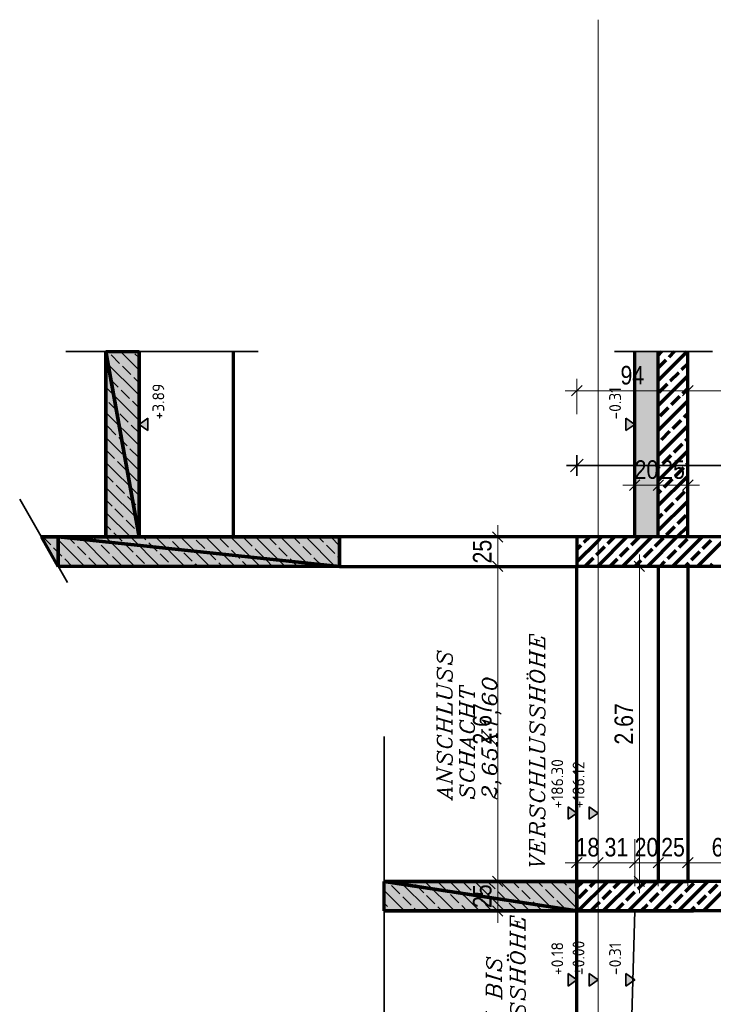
# Model space of a CAD drawing. Header units: millimetres. Extents: x -50 to 85, y 0 to 206.
# Tile 151 of 152: x 60.97 to 66.84, y 166.19 to 174.54. Entities that reach past the tile are written whole.
import ezdxf

# ---------------------------------------------------------------- set-up
doc = ezdxf.new("R2010")
doc.units = ezdxf.units.MM
doc.layers.add('Achsen', color=7, linetype='Continuous', lineweight=20)
doc.layers.add('NEUBAU _ LÜFTUNGSKANAL  zu Grundriss und Schnitt 2-2', color=7, linetype='Continuous', lineweight=20)
doc.styles.add('Arial Narrow', font='ARIALN.TTF')
doc.styles.add('isocp', font='isocp', dxfattribs={"width": 1.1})
doc.styles.add('Italic', font='Italic', dxfattribs={"width": 1.15})
doc.dimstyles.new('Arch_Strakon_dimstyle', dxfattribs={"dimtxt": 15.75, "dimasz": 1, "dimexe": 1.25, "dimexo": 0.0625, "dimgap": 1, "dimtad": 0, "dimdec": 5, "dimzin": 12, "dimdsep": 46, "dimtxsty": 'Arial Narrow', "dimblk": 'Arrowhead_Tick', "dimsah": 1, "dimcen": 0, "dimse1": 1, "dimse2": 1, "dimclrd": 6, "dimclrt": 2, "dimazin": 0, "dimtfac": 1, "dimtdec": 4, "dimtmove": 0, "dimatfit": 3, "dimldrblk": 'NONE', "dimfxl": 1, "dimtvp": 1, "dimtolj": 1, "dimtzin": 0, "dimlwd": 13, "dimarcsym": 2})

# ---------------------------------------------------------------- blocks, each defined once
blk = doc.blocks.new('Arrowhead_Tick')
at = {"color": 0, "linetype": 'Continuous', "lineweight": -2}
for p, q in [((0, 20), (0, -10)), ((-1, 0), (0, 0)), ((10, 0), (0, 0))]:
    blk.add_line(p, q, dxfattribs=at)
at = {"color": 2, "linetype": 'Continuous', "lineweight": 35}
blk.add_line((4.42, 4.42), (-4.42, -4.42), dxfattribs=at)
blk = doc.blocks.new('*D671')
at = {"layer": 'Achsen', "color": 6, "linetype": 'Continuous', "lineweight": 13}
blk.add_line((66.2182, 167.2462), (66.2182, 169.896), dxfattribs=at)
at = {"layer": 'Defpoints', "color": 0}
for p in [(65.6887, 169.906), (66.2182, 169.906), (65.6741, 167.2362)]:
    blk.add_point(p, dxfattribs=at)
at = {"layer": 'Achsen', "color": 6, "lineweight": 13, "xscale": 0.01, "yscale": 0.01, "zscale": 0.01}
for p, rotation in [((66.2182, 169.906), 90), ((66.2182, 167.2362), 270)]:
    blk.add_blockref('Arrowhead_Tick', p, dxfattribs=dict(at, rotation=rotation))
at = {"layer": 'Achsen', "color": 2, "lineweight": 70, "insert": (66.0878, 168.5711), "char_height": 0.1575, "attachment_point": 5, "rotation": 90, "style": 'Arial Narrow'}
blk.add_mtext('\\A1;2.67', dxfattribs=at)
blk = doc.blocks.new('_None')
blk = doc.blocks.new('*D672')
at = {"layer": 'Achsen', "color": 6, "linetype": 'Continuous', "lineweight": 13}
blk.add_line((66.1887, 170.5947), (66.3687, 170.5947), dxfattribs=at)
at = {"layer": 'Defpoints', "color": 0}
for p in [(66.3787, 170.5947), (66.1787, 170.156), (66.3787, 170.156)]:
    blk.add_point(p, dxfattribs=at)
at = {"layer": 'Achsen', "color": 6, "lineweight": 13, "xscale": 0.01, "yscale": 0.01, "zscale": 0.01}
blk.add_blockref('Arrowhead_Tick', (66.3787, 170.5947), dxfattribs=at)
at = {"layer": 'Achsen', "color": 6, "lineweight": 13, "xscale": 0.01, "yscale": 0.01, "zscale": 0.01, "rotation": 180}
blk.add_blockref('Arrowhead_Tick', (66.1787, 170.5947), dxfattribs=at)
at = {"layer": 'Achsen', "color": 2, "lineweight": 70, "insert": (66.2787, 170.7252), "char_height": 0.1575, "attachment_point": 5, "style": 'Arial Narrow'}
blk.add_mtext('\\A1;20', dxfattribs=at)
blk = doc.blocks.new('*D673')
at = {"layer": 'Achsen', "color": 6, "linetype": 'Continuous', "lineweight": 13}
blk.add_line((66.3887, 170.5947), (66.6187, 170.5947), dxfattribs=at)
at = {"layer": 'Defpoints', "color": 0}
for p in [(66.6287, 170.5947), (66.3787, 170.156), (66.6287, 170.156)]:
    blk.add_point(p, dxfattribs=at)
at = {"layer": 'Achsen', "color": 6, "lineweight": 13, "xscale": 0.01, "yscale": 0.01, "zscale": 0.01}
blk.add_blockref('Arrowhead_Tick', (66.6287, 170.5947), dxfattribs=at)
at = {"layer": 'Achsen', "color": 6, "lineweight": 13, "xscale": 0.01, "yscale": 0.01, "zscale": 0.01, "rotation": 180}
blk.add_blockref('Arrowhead_Tick', (66.3787, 170.5947), dxfattribs=at)
at = {"layer": 'Achsen', "color": 2, "lineweight": 70, "insert": (66.5037, 170.7252), "char_height": 0.1575, "attachment_point": 5, "style": 'Arial Narrow'}
blk.add_mtext('\\A1;25', dxfattribs=at)
blk = doc.blocks.new('*D674')
at = {"layer": 'Achsen', "color": 6, "linetype": 'Continuous', "lineweight": 13}
blk.add_line((65.6987, 171.3947), (66.6187, 171.3947), dxfattribs=at)
at = {"layer": 'Defpoints', "color": 0}
for p in [(66.6287, 171.3947), (65.6887, 170.156), (66.6287, 170.156)]:
    blk.add_point(p, dxfattribs=at)
at = {"layer": 'Achsen', "color": 6, "lineweight": 13, "xscale": 0.01, "yscale": 0.01, "zscale": 0.01}
blk.add_blockref('Arrowhead_Tick', (66.6287, 171.3947), dxfattribs=at)
at = {"layer": 'Achsen', "color": 6, "lineweight": 13, "xscale": 0.01, "yscale": 0.01, "zscale": 0.01, "rotation": 180}
blk.add_blockref('Arrowhead_Tick', (65.6887, 171.3947), dxfattribs=at)
at = {"layer": 'Achsen', "color": 2, "lineweight": 70, "insert": (66.1587, 171.5252), "char_height": 0.1575, "attachment_point": 5, "style": 'Arial Narrow'}
blk.add_mtext('\\A1;94', dxfattribs=at)
blk = doc.blocks.new('*D675')
at = {"layer": 'Achsen', "color": 6, "linetype": 'Continuous', "lineweight": 13}
blk.add_line((66.6387, 171.3947), (68.634, 171.3947), dxfattribs=at)
at = {"layer": 'Defpoints', "color": 0}
for p in [(68.644, 171.3947), (66.6287, 170.156), (68.644, 169.906)]:
    blk.add_point(p, dxfattribs=at)
at = {"layer": 'Achsen', "color": 6, "lineweight": 13, "xscale": 0.01, "yscale": 0.01, "zscale": 0.01}
blk.add_blockref('Arrowhead_Tick', (68.644, 171.3947), dxfattribs=at)
at = {"layer": 'Achsen', "color": 6, "lineweight": 13, "xscale": 0.01, "yscale": 0.01, "zscale": 0.01, "rotation": 180}
blk.add_blockref('Arrowhead_Tick', (66.6287, 171.3947), dxfattribs=at)
at = {"layer": 'Achsen', "color": 2, "lineweight": 70, "insert": (67.6363, 171.5252), "char_height": 0.1575, "attachment_point": 5, "style": 'Arial Narrow'}
blk.add_mtext('\\A1;2.01{\\A1;\\H.6x;\\S5;}', dxfattribs=at)
blk = doc.blocks.new('*D678')
at = {"layer": 'Achsen', "color": 6, "linetype": 'Continuous', "lineweight": 13}
blk.add_line((65.6987, 167.3947), (65.8587, 167.3947), dxfattribs=at)
at = {"layer": 'Defpoints', "color": 0}
for p in [(65.8687, 167.3947), (65.6887, 166.9862), (65.8687, 166.4019)]:
    blk.add_point(p, dxfattribs=at)
at = {"layer": 'Achsen', "color": 6, "lineweight": 13, "xscale": 0.01, "yscale": 0.01, "zscale": 0.01}
blk.add_blockref('Arrowhead_Tick', (65.8687, 167.3947), dxfattribs=at)
at = {"layer": 'Achsen', "color": 6, "lineweight": 13, "xscale": 0.01, "yscale": 0.01, "zscale": 0.01, "rotation": 180}
blk.add_blockref('Arrowhead_Tick', (65.6887, 167.3947), dxfattribs=at)
at = {"layer": 'Achsen', "color": 2, "lineweight": 70, "insert": (65.7787, 167.5252), "char_height": 0.1575, "attachment_point": 5, "style": 'Arial Narrow'}
blk.add_mtext('\\A1;18', dxfattribs=at)
blk = doc.blocks.new('*D679')
at = {"layer": 'Achsen', "color": 6, "linetype": 'Continuous', "lineweight": 13}
blk.add_line((65.8787, 167.3947), (66.1687, 167.3947), dxfattribs=at)
at = {"layer": 'Defpoints', "color": 0}
for p in [(66.1787, 167.3947), (65.8687, 166.4019), (66.1787, 166.4019)]:
    blk.add_point(p, dxfattribs=at)
at = {"layer": 'Achsen', "color": 6, "lineweight": 13, "xscale": 0.01, "yscale": 0.01, "zscale": 0.01}
blk.add_blockref('Arrowhead_Tick', (66.1787, 167.3947), dxfattribs=at)
at = {"layer": 'Achsen', "color": 6, "lineweight": 13, "xscale": 0.01, "yscale": 0.01, "zscale": 0.01, "rotation": 180}
blk.add_blockref('Arrowhead_Tick', (65.8687, 167.3947), dxfattribs=at)
at = {"layer": 'Achsen', "color": 2, "lineweight": 70, "insert": (66.0237, 167.5252), "char_height": 0.1575, "attachment_point": 5, "style": 'Arial Narrow'}
blk.add_mtext('\\A1;31', dxfattribs=at)
blk = doc.blocks.new('*D680')
at = {"layer": 'Achsen', "color": 6, "linetype": 'Continuous', "lineweight": 13}
blk.add_line((66.1887, 167.3947), (66.3687, 167.3947), dxfattribs=at)
at = {"layer": 'Defpoints', "color": 0}
for p in [(66.3787, 167.3947), (66.3787, 167.2362), (66.1787, 166.4019)]:
    blk.add_point(p, dxfattribs=at)
at = {"layer": 'Achsen', "color": 6, "lineweight": 13, "xscale": 0.01, "yscale": 0.01, "zscale": 0.01}
blk.add_blockref('Arrowhead_Tick', (66.3787, 167.3947), dxfattribs=at)
at = {"layer": 'Achsen', "color": 6, "lineweight": 13, "xscale": 0.01, "yscale": 0.01, "zscale": 0.01, "rotation": 180}
blk.add_blockref('Arrowhead_Tick', (66.1787, 167.3947), dxfattribs=at)
at = {"layer": 'Achsen', "color": 2, "lineweight": 70, "insert": (66.2787, 167.5252), "char_height": 0.1575, "attachment_point": 5, "style": 'Arial Narrow'}
blk.add_mtext('\\A1;20', dxfattribs=at)
blk = doc.blocks.new('*D681')
at = {"layer": 'Achsen', "color": 6, "linetype": 'Continuous', "lineweight": 13}
blk.add_line((66.3887, 167.3947), (66.6187, 167.3947), dxfattribs=at)
at = {"layer": 'Defpoints', "color": 0}
for p in [(66.6287, 167.3947), (66.3787, 167.2362), (66.6287, 167.2362)]:
    blk.add_point(p, dxfattribs=at)
at = {"layer": 'Achsen', "color": 6, "lineweight": 13, "xscale": 0.01, "yscale": 0.01, "zscale": 0.01}
blk.add_blockref('Arrowhead_Tick', (66.6287, 167.3947), dxfattribs=at)
at = {"layer": 'Achsen', "color": 6, "lineweight": 13, "xscale": 0.01, "yscale": 0.01, "zscale": 0.01, "rotation": 180}
blk.add_blockref('Arrowhead_Tick', (66.3787, 167.3947), dxfattribs=at)
at = {"layer": 'Achsen', "color": 2, "lineweight": 70, "insert": (66.5037, 167.5252), "char_height": 0.1575, "attachment_point": 5, "style": 'Arial Narrow'}
blk.add_mtext('\\A1;25', dxfattribs=at)
blk = doc.blocks.new('*D682')
at = {"layer": 'Achsen', "color": 6, "linetype": 'Continuous', "lineweight": 13}
blk.add_line((66.6387, 167.3947), (67.2837, 167.3947), dxfattribs=at)
at = {"layer": 'Defpoints', "color": 0}
for p in [(67.2937, 167.3947), (66.6287, 167.2362), (67.2937, 167.2362)]:
    blk.add_point(p, dxfattribs=at)
at = {"layer": 'Achsen', "color": 6, "lineweight": 13, "xscale": 0.01, "yscale": 0.01, "zscale": 0.01}
blk.add_blockref('Arrowhead_Tick', (67.2937, 167.3947), dxfattribs=at)
at = {"layer": 'Achsen', "color": 6, "lineweight": 13, "xscale": 0.01, "yscale": 0.01, "zscale": 0.01, "rotation": 180}
blk.add_blockref('Arrowhead_Tick', (66.6287, 167.3947), dxfattribs=at)
at = {"layer": 'Achsen', "color": 2, "lineweight": 70, "insert": (66.9612, 167.5252), "char_height": 0.1575, "attachment_point": 5, "style": 'Arial Narrow'}
blk.add_mtext('\\A1;66{\\A1;\\H.6x;\\S5;}', dxfattribs=at)
blk = doc.blocks.new('*D684')
at = {"layer": 'Achsen', "color": 6, "linetype": 'Continuous', "lineweight": 13}
blk.add_line((65.0182, 166.9962), (65.0182, 167.2262), dxfattribs=at)
at = {"layer": 'Defpoints', "color": 0}
for p in [(65.0182, 167.2362), (65.6741, 167.2362), (65.7009, 166.9862)]:
    blk.add_point(p, dxfattribs=at)
at = {"layer": 'Achsen', "color": 6, "lineweight": 13, "xscale": 0.01, "yscale": 0.01, "zscale": 0.01}
for p, rotation in [((65.0182, 167.2362), 90), ((65.0182, 166.9862), 270)]:
    blk.add_blockref('Arrowhead_Tick', p, dxfattribs=dict(at, rotation=rotation))
at = {"layer": 'Achsen', "color": 2, "lineweight": 70, "insert": (64.8878, 167.1112), "char_height": 0.1575, "attachment_point": 5, "rotation": 90, "style": 'Arial Narrow'}
blk.add_mtext('\\A1;25', dxfattribs=at)
blk = doc.blocks.new('*D685')
at = {"layer": 'Achsen', "color": 6, "linetype": 'Continuous', "lineweight": 13}
blk.add_line((65.0182, 167.2462), (65.0182, 169.896), dxfattribs=at)
at = {"layer": 'Defpoints', "color": 0}
for p in [(65.0182, 169.906), (65.6887, 169.906), (65.6741, 167.2362)]:
    blk.add_point(p, dxfattribs=at)
at = {"layer": 'Achsen', "color": 6, "lineweight": 13, "xscale": 0.01, "yscale": 0.01, "zscale": 0.01}
for p, rotation in [((65.0182, 169.906), 90), ((65.0182, 167.2362), 270)]:
    blk.add_blockref('Arrowhead_Tick', p, dxfattribs=dict(at, rotation=rotation))
at = {"layer": 'Achsen', "color": 2, "lineweight": 70, "insert": (64.8878, 168.5711), "char_height": 0.1575, "attachment_point": 5, "rotation": 90, "style": 'Arial Narrow'}
blk.add_mtext('\\A1;2.67', dxfattribs=at)
blk = doc.blocks.new('*D686')
at = {"layer": 'Achsen', "color": 6, "linetype": 'Continuous', "lineweight": 13}
blk.add_line((65.0182, 169.916), (65.0182, 170.146), dxfattribs=at)
at = {"layer": 'Defpoints', "color": 0}
for p in [(65.0182, 170.156), (65.6887, 170.156), (65.6887, 169.906)]:
    blk.add_point(p, dxfattribs=at)
at = {"layer": 'Achsen', "color": 6, "lineweight": 13, "xscale": 0.01, "yscale": 0.01, "zscale": 0.01}
for p, rotation in [((65.0182, 170.156), 90), ((65.0182, 169.906), 270)]:
    blk.add_blockref('Arrowhead_Tick', p, dxfattribs=dict(at, rotation=rotation))
at = {"layer": 'Achsen', "color": 2, "lineweight": 70, "insert": (64.8878, 170.031), "char_height": 0.1575, "attachment_point": 5, "rotation": 90, "style": 'Arial Narrow'}
blk.add_mtext('\\A1;25', dxfattribs=at)

msp = doc.modelspace()

# ---------------------------------------------------------------- hatches: boundary and pattern name
at = {"lineweight": 25, "true_color": 0xd6d600}
for points in [[(61.6987171, 170.1559574), (61.6987171, 171.7259574), (61.9787171, 170.1559574)], [(61.9787171, 170.1559574), (61.6987171, 171.7259574), (61.9787171, 171.7259574)], [(61.2946606, 169.9059574), (61.1513679, 170.1559575), (61.2946606, 170.1559574)], [(61.2946606, 169.9059574), (61.2946606, 170.1559574), (63.6787171, 169.9059574)], [(63.6787171, 169.9059574), (61.2946606, 170.1559574), (63.6787171, 170.1559574)], [(64.0550252, 166.9862489), (64.0550252, 167.2362489), (65.6887171, 166.9862489)], [(65.6887171, 166.9862489), (64.0550252, 167.2362489), (65.6887171, 167.2362489)]]:
    msp.add_hatch(color=52, dxfattribs=at).paths.add_polyline_path(points)
at = {"layer": 'NEUBAU _ LÜFTUNGSKANAL  zu Grundriss und Schnitt 2-2', "lineweight": 25, "true_color": 0xd6d6d6}
msp.add_hatch(color=254, dxfattribs=at).paths.add_polyline_path([(66.1787171, 170.1559574), (66.378717, 170.1559574), (66.378717, 171.7259574), (66.1787171, 171.7259574)])
at = {"layer": 'NEUBAU _ LÜFTUNGSKANAL  zu Grundriss und Schnitt 2-2', "lineweight": 25, "true_color": 0xffffff}
for points in [[(62.0537169, 171.1620713), (62.0537169, 171.0570714), (61.9787171, 171.1095712)], [(66.1037171, 171.0570714), (66.1787171, 171.1095712), (66.1037171, 171.1620713)], [(65.613717, 167.7624428), (65.688717, 167.8149426), (65.613717, 167.8674426)], [(65.793717, 167.7624428), (65.868717, 167.8149426), (65.793717, 167.8674426)], [(65.613717, 166.3493526), (65.688717, 166.4018524), (65.613717, 166.4543524)], [(65.793717, 166.3493526), (65.868717, 166.4018524), (65.793717, 166.4543524)], [(66.1037171, 166.3493526), (66.1787171, 166.4018524), (66.1037171, 166.4543524)]]:
    msp.add_hatch(color=7, dxfattribs=at).paths.add_polyline_path(points)

# ---------------------------------------------------------------- linework, layer by layer
at = {"color": 1, "linetype": 'Continuous', "lineweight": 70}
for p, q in [((61.6987171, 170.1559574), (61.6987171, 171.7259574)), ((61.6987171, 171.7259574), (61.9787171, 170.1559574)), ((61.9787171, 170.1559574), (61.6987171, 171.7259574)), ((61.6987171, 171.7259574), (61.9787171, 171.7259574)), ((61.9787171, 171.7259574), (61.9787171, 170.1559574)), ((66.378717, 171.6946091), (66.4100654, 171.7259574)), ((66.378717, 171.4824771), (66.6221974, 171.7259574)), ((66.378717, 171.5885431), (66.4453289, 171.6551549)), ((66.4700776, 171.6799037), (66.5161314, 171.7259574)), ((66.5761436, 171.5738376), (66.628717, 171.626411)), ((66.378717, 171.270345), (66.628717, 171.520345)), ((66.4806842, 171.4783782), (66.5513949, 171.5490889)), ((66.3852248, 171.3829188), (66.4559355, 171.4536295)), ((66.5867502, 171.3723122), (66.628717, 171.414279)), ((66.4912908, 171.2768528), (66.5620015, 171.3475635)), ((66.378717, 171.058213), (66.628717, 171.308213)), ((66.3958314, 171.1813934), (66.4665421, 171.252104)), ((66.5973568, 171.1707868), (66.628717, 171.202147)), ((66.378717, 170.846081), (66.628717, 171.096081)), ((66.5018974, 171.0753274), (66.5726081, 171.146038)), ((66.406438, 170.9798679), (66.4771487, 171.0505786)), ((66.6079634, 170.9692613), (66.628717, 170.9900149)), ((66.378717, 170.952147), (66.3816893, 170.9551192)), ((66.512504, 170.8738019), (66.5832147, 170.9445126)), ((66.378717, 170.6339489), (66.628717, 170.8839489)), ((66.4170446, 170.7783425), (66.4877553, 170.8490532)), ((66.378717, 170.7400149), (66.3922959, 170.7535938)), ((66.5231106, 170.6722765), (66.5938213, 170.7429872)), ((66.61857, 170.7677359), (66.628717, 170.7778829)), ((66.378717, 170.4218169), (66.628717, 170.6718169)), ((66.4276512, 170.5768171), (66.4983619, 170.6475278)), ((66.378717, 170.5278829), (66.4029025, 170.5520683)), ((66.5337172, 170.4707511), (66.6044279, 170.5414617)), ((66.378717, 170.2096849), (66.628717, 170.4596849)), ((66.4382578, 170.3752916), (66.5089685, 170.4460023)), ((66.378717, 170.3157509), (66.4135091, 170.3505429)), ((66.5443238, 170.2692256), (66.6150345, 170.3399363)), ((66.4488644, 170.1737662), (66.5195751, 170.2444769)), ((66.5371217, 170.1559574), (66.628717, 170.2475528)), ((61.2946606, 169.9059574), (61.1513679, 170.1559575)), ((61.1513679, 170.1559575), (61.2946606, 170.1559574)), ((61.2946606, 170.1559574), (61.2946606, 169.9059574)), ((61.2946606, 169.9059574), (61.2946606, 170.1559574)), ((61.2946606, 170.1559574), (63.6787171, 169.9059574)), ((63.6787171, 169.9059574), (61.2946606, 170.1559574)), ((61.2946606, 170.1559574), (63.6787171, 170.1559574)), ((61.9787171, 170.1559574), (61.6987171, 170.1559574)), ((63.6787171, 170.1559574), (63.6787171, 169.9059574)), ((65.7488287, 170.1101266), (65.7946595, 170.1559574)), ((65.8687171, 170.123949), (65.9007256, 170.1559574)), ((65.8687171, 169.9118169), (66.1128576, 170.1559574)), ((65.9503541, 170.09952), (66.0067916, 170.1559574)), ((66.0749896, 169.9059574), (66.3249896, 170.1559574)), ((66.1518796, 170.0889134), (66.2189236, 170.1559574)), ((66.2871217, 169.9059574), (66.5371217, 170.1559574)), ((66.4992537, 169.9059574), (66.7492537, 170.1559574)), ((66.7113857, 169.9059574), (66.9613857, 170.1559574)), ((65.6887171, 169.943949), (65.8687171, 170.123949)), ((65.6887171, 170.050015), (65.72408, 170.0853779)), ((65.8687171, 170.017883), (65.9256054, 170.0747713)), ((66.353405, 170.0783068), (66.4241157, 170.1490175)), ((66.5549304, 170.0677002), (66.6256411, 170.1384109)), ((66.7564559, 170.0570936), (66.8271665, 170.1278043)), ((65.8548947, 170.0040606), (65.8687171, 170.017883)), ((66.0564201, 169.993454), (66.1271308, 170.0641647)), ((66.2579456, 169.9828474), (66.3286563, 170.0535581)), ((66.459471, 169.9722408), (66.5301817, 170.0429515)), ((66.6609964, 169.9616342), (66.7317071, 170.0323449)), ((63.6787171, 169.9059574), (61.2946606, 169.9059574)), ((65.7594353, 169.9086012), (65.830146, 169.9793118)), ((65.8628576, 169.9059574), (65.8687171, 169.9118169)), ((65.9689236, 169.9059574), (66.0316714, 169.9687052)), ((66.1810556, 169.9059574), (66.2331968, 169.9580986)), ((66.3931877, 169.9059574), (66.4347223, 169.947492)), ((66.6053197, 169.9059574), (66.6362477, 169.9368854)), ((66.8174517, 169.9059574), (66.8377731, 169.9262788)), ((64.0550252, 166.9862489), (64.0550252, 167.2362489)), ((64.0550252, 167.2362489), (65.6887171, 166.9862489)), ((65.6887171, 166.9862489), (64.0550252, 167.2362489)), ((64.0550252, 167.2362489), (65.6887171, 167.2362489)), ((65.6887171, 167.1862325), (65.7387335, 167.2362489)), ((65.6887171, 167.2362489), (65.6887171, 166.9862489)), ((65.7008655, 166.9862489), (65.9508655, 167.2362489)), ((65.8018617, 167.1933111), (65.8447995, 167.2362489)), ((65.9129976, 166.9862489), (66.1629976, 167.2362489)), ((66.0033871, 167.1827045), (66.0569316, 167.2362489)), ((66.1251296, 166.9862489), (66.3751296, 167.2362489)), ((66.2049126, 167.1720979), (66.2690636, 167.2362489)), ((66.3372616, 166.9862489), (66.5872616, 167.2362489)), ((66.406438, 167.1614913), (66.4771487, 167.232202)), ((66.5493937, 166.9862489), (66.7993937, 167.2362489)), ((66.7615257, 166.9862489), (67.0115257, 167.2362489)), ((65.7064023, 167.0978517), (65.777113, 167.1685624)), ((65.9079277, 167.0872451), (65.9786384, 167.1579558)), ((66.1094532, 167.0766385), (66.1801638, 167.1473492)), ((66.6079634, 167.1508847), (66.6786741, 167.2215954)), ((66.8094889, 167.1402781), (66.8801995, 167.2109888)), ((66.3109786, 167.0660319), (66.3816893, 167.1367426)), ((66.512504, 167.0554253), (66.5832147, 167.126136)), ((66.7140295, 167.0448187), (66.7847401, 167.1155294)), ((65.6887171, 166.9862489), (64.0550252, 166.9862489)), ((65.8124683, 166.9917857), (65.883179, 167.0624964)), ((66.0190636, 166.9862489), (66.0847044, 167.0518898)), ((66.2311956, 166.9862489), (66.2862299, 167.0412832)), ((66.4433277, 166.9862489), (66.4877553, 167.0306766)), ((66.6554597, 166.9862489), (66.6892807, 167.02007))]:
    msp.add_line(p, q, dxfattribs=at)
at = {"color": 2, "linetype": 'Continuous', "lineweight": 35}
for p, q in [((61.71832, 171.7223301), (61.7146927, 171.7259574)), ((61.8137795, 171.6268706), (61.7430688, 171.6975813)), ((61.9787171, 171.567999), (61.8207587, 171.7259574)), ((61.9787171, 171.6740651), (61.9445942, 171.7081879)), ((61.9787171, 171.355867), (61.6987171, 171.635867)), ((61.9092389, 171.5314112), (61.8385282, 171.6021219)), ((61.7077134, 171.5208046), (61.6987171, 171.529801)), ((61.8031729, 171.4253452), (61.7324622, 171.4960559)), ((61.9787171, 171.461933), (61.9339876, 171.5066625)), ((61.9787171, 171.143735), (61.6987171, 171.423735)), ((61.8986323, 171.3298858), (61.8279216, 171.4005965)), ((61.7925663, 171.2238198), (61.7218556, 171.2945305)), ((61.9787171, 171.249801), (61.923381, 171.3051371)), ((61.9787171, 170.9316029), (61.6987171, 171.2116029)), ((61.8880257, 171.1283604), (61.817315, 171.199071)), ((61.7819597, 171.0222943), (61.711249, 171.093005)), ((61.9787171, 171.0376689), (61.9127744, 171.1036116)), ((61.9787171, 170.7194709), (61.6987171, 170.9994709)), ((61.8774191, 170.9268349), (61.8067084, 170.9975456)), ((61.7713531, 170.8207689), (61.7006424, 170.8914796)), ((61.9728785, 170.8313755), (61.9021678, 170.9020862)), ((65.6887171, 170.8484798), (65.6887171, 170.6734798)), ((61.9787171, 170.5073389), (61.6987171, 170.7873389)), ((61.8668125, 170.7253095), (61.7961018, 170.7960202)), ((65.8637171, 170.7609798), (65.6012171, 170.7609798)), ((65.7412171, 170.8134798), (65.6362171, 170.7084798)), ((68.6439571, 170.7609798), (65.6887171, 170.7609798)), ((61.7607465, 170.6192435), (61.6987171, 170.6812728)), ((61.9622719, 170.6298501), (61.8915612, 170.7005608)), ((61.9787171, 170.2952068), (61.6987171, 170.5752068)), ((61.8562059, 170.5237841), (61.7854952, 170.5944947)), ((61.9516653, 170.4283246), (61.8809546, 170.4990353)), ((61.7501399, 170.417718), (61.6987171, 170.4691408)), ((61.9787171, 170.4012728), (61.976414, 170.4035759)), ((61.9058344, 170.1559574), (61.6987171, 170.3630748)), ((61.8455993, 170.3222586), (61.7748886, 170.3929693)), ((61.7395333, 170.2161926), (61.6987171, 170.2570088)), ((61.9410587, 170.2267992), (61.870348, 170.2975099)), ((61.2304164, 170.0889134), (61.1633723, 170.1559575)), ((61.5194383, 169.9059574), (61.2694383, 170.1559574)), ((61.4319418, 170.09952), (61.3755043, 170.1559574)), ((61.7315704, 169.9059574), (61.4815704, 170.1559574)), ((61.6334672, 170.1101266), (61.5876364, 170.1559574)), ((61.9437024, 169.9059574), (61.6937024, 170.1559574)), ((61.7997684, 170.1559574), (61.764282, 170.1914439)), ((61.8349927, 170.1207332), (61.7997684, 170.1559574)), ((62.1558344, 169.9059574), (61.9058344, 170.1559574)), ((61.9787171, 170.1891408), (61.9658074, 170.2020505)), ((62.0365181, 170.1313398), (62.0119004, 170.1559574)), ((62.3679665, 169.9059574), (62.1179665, 170.1559574)), ((62.2380435, 170.1419464), (62.2240325, 170.1559574)), ((62.5800985, 169.9059574), (62.3300985, 170.1559574)), ((62.439569, 170.152553), (62.4361645, 170.1559574)), ((62.7922305, 169.9059574), (62.5422305, 170.1559574)), ((63.0043626, 169.9059574), (62.7543626, 170.1559574)), ((63.2164946, 169.9059574), (62.9664946, 170.1559574)), ((63.1396047, 170.0889134), (63.0725606, 170.1559574)), ((63.4286266, 169.9059574), (63.1786266, 170.1559574)), ((63.3411301, 170.09952), (63.2846927, 170.1559574)), ((63.6407587, 169.9059574), (63.3907587, 170.1559574)), ((63.5426555, 170.1101266), (63.4968247, 170.1559574)), ((63.6787171, 170.0801311), (63.6028907, 170.1559574)), ((61.5274012, 170.0040606), (61.4566905, 170.0747713)), ((61.7289266, 170.0146672), (61.658216, 170.0853779)), ((61.9304521, 170.0252738), (61.8597414, 170.0959845)), ((62.1319775, 170.0358804), (62.0612668, 170.1065911)), ((62.3335029, 170.046487), (62.2627923, 170.1171977)), ((62.5350284, 170.0570936), (62.4643177, 170.1278043)), ((62.7365538, 170.0677002), (62.6658431, 170.1384109)), ((62.9380792, 170.0783068), (62.8673686, 170.1490175)), ((63.4365895, 170.0040606), (63.3658788, 170.0747713)), ((63.638115, 170.0146672), (63.5674043, 170.0853779)), ((61.3258758, 169.993454), (61.2551651, 170.0641647)), ((61.8243861, 169.9192078), (61.7536754, 169.9899184)), ((62.0259115, 169.9298144), (61.9552008, 170.000525)), ((62.2274369, 169.940421), (62.1567263, 170.0111316)), ((62.4289624, 169.9510276), (62.3582517, 170.0217383)), ((62.6304878, 169.9616342), (62.5597771, 170.0323449)), ((62.8320132, 169.9722408), (62.7613025, 170.0429515)), ((63.0335387, 169.9828474), (62.962828, 170.0535581)), ((63.2350641, 169.993454), (63.1643534, 170.0641647)), ((63.6787171, 169.9740651), (63.6628637, 169.9899184)), ((61.3073063, 169.9059574), (61.2776792, 169.9355845)), ((61.4133723, 169.9059574), (61.3506245, 169.9687052)), ((61.6228606, 169.9086012), (61.55215, 169.9793118)), ((62.2619004, 169.9059574), (62.2521857, 169.9156722)), ((62.4740325, 169.9059574), (62.4537111, 169.9262788)), ((62.6861645, 169.9059574), (62.6552365, 169.9368854)), ((62.8982966, 169.9059574), (62.856762, 169.947492)), ((63.1104286, 169.9059574), (63.0582874, 169.9580986)), ((63.3225606, 169.9059574), (63.2598128, 169.9687052)), ((63.5320489, 169.9086012), (63.4613383, 169.9793118)), ((64.0941988, 167.2251309), (64.0830808, 167.2362489)), ((64.4391468, 166.9862489), (64.1891468, 167.2362489)), ((64.2957243, 167.2357375), (64.2952129, 167.2362489)), ((64.6512789, 166.9862489), (64.4012789, 167.2362489)), ((64.8634109, 166.9862489), (64.6134109, 167.2362489)), ((64.7942345, 167.1614913), (64.7235239, 167.232202)), ((65.0755429, 166.9862489), (64.8255429, 167.2362489)), ((64.99576, 167.1720979), (64.931609, 167.2362489)), ((65.287675, 166.9862489), (65.037675, 167.2362489)), ((65.1972854, 167.1827045), (65.143741, 167.2362489)), ((65.499807, 166.9862489), (65.249807, 167.2362489)), ((65.3988108, 167.1933111), (65.355873, 167.2362489)), ((65.6887171, 167.0094709), (65.461939, 167.2362489)), ((65.6003363, 167.2039177), (65.5680051, 167.2362489)), ((65.6887171, 167.2216029), (65.6740711, 167.2362489)), ((64.2270148, 166.9862489), (64.0550252, 167.1582386)), ((64.1896582, 167.1296715), (64.1189476, 167.2003822)), ((64.3911837, 167.1402781), (64.320473, 167.2109888)), ((64.5927091, 167.1508847), (64.5219984, 167.2215954)), ((65.0912194, 167.0766385), (65.0205087, 167.1473492)), ((65.2927448, 167.0872451), (65.2220341, 167.1579558)), ((65.4942703, 167.0978517), (65.4235596, 167.1685624)), ((65.6887171, 167.1155369), (65.625085, 167.179169)), ((64.2851177, 167.0342121), (64.214407, 167.1049228)), ((64.4866431, 167.0448187), (64.4159324, 167.1155294)), ((64.6881685, 167.0554253), (64.6174578, 167.126136)), ((64.889694, 167.0660319), (64.8189833, 167.1367426)), ((65.5897297, 167.0023923), (65.519019, 167.073103)), ((64.0835922, 167.0236055), (64.0550252, 167.0521726)), ((64.1209488, 166.9862489), (64.108341, 166.9988568)), ((64.3330808, 166.9862489), (64.3098664, 167.0094634)), ((64.5452129, 166.9862489), (64.5113918, 167.02007)), ((64.7573449, 166.9862489), (64.7129173, 167.0306766)), ((64.9694769, 166.9862489), (64.9144427, 167.0412832)), ((65.181609, 166.9862489), (65.1159681, 167.0518898)), ((65.3882042, 166.9917857), (65.3174936, 167.0624964))]:
    msp.add_line(p, q, dxfattribs=at)
at = {"layer": 'NEUBAU _ LÜFTUNGSKANAL  zu Grundriss und Schnitt 2-2', "color": 5, "linetype": 'Continuous', "lineweight": 18}
msp.add_line((65.8687171, 135.3569918), (65.8687171, 174.539327), dxfattribs=at)
at = {"layer": 'NEUBAU _ LÜFTUNGSKANAL  zu Grundriss und Schnitt 2-2', "color": 2, "linetype": 'Continuous', "lineweight": 35}
for p, q in [((61.3577709, 171.7259574), (62.9877709, 171.7259574)), ((66.0077709, 171.7259574), (66.8377709, 171.7259574)), ((61.9787171, 171.1095712), (62.0537169, 171.1620713)), ((62.0537169, 171.1620713), (62.0537169, 171.0570714)), ((66.1787171, 171.1095712), (66.1037171, 171.1620713)), ((66.1787171, 171.1095712), (66.1037171, 171.1620713)), ((66.1037171, 171.1620713), (66.1037171, 171.0570714)), ((62.0537169, 171.0570714), (61.9787171, 171.1095712)), ((66.1037171, 171.0570714), (66.1787171, 171.1095712)), ((61.3726723, 169.7698519), (60.9676076, 170.4765605)), ((64.0550252, 168.4634627), (64.0550252, 160.3246969)), ((65.688717, 167.8149426), (65.613717, 167.8674426)), ((65.613717, 167.8674426), (65.613717, 167.7624428)), ((65.613717, 167.7624428), (65.688717, 167.8149426)), ((65.868717, 167.8149426), (65.793717, 167.8674426)), ((65.793717, 167.8674426), (65.793717, 167.7624428)), ((65.793717, 167.7624428), (65.868717, 167.8149426)), ((66.1787171, 166.9862489), (66.0487171, 162.2325727)), ((65.688717, 166.4018524), (65.613717, 166.4543524)), ((65.613717, 166.4543524), (65.613717, 166.3493526)), ((65.613717, 166.3493526), (65.688717, 166.4018524)), ((65.868717, 166.4018524), (65.793717, 166.4543524)), ((65.793717, 166.4543524), (65.793717, 166.3493526)), ((65.793717, 166.3493526), (65.868717, 166.4018524)), ((66.1787171, 166.4018524), (66.1037171, 166.4543524)), ((66.1037171, 166.4543524), (66.1037171, 166.3493526)), ((66.1037171, 166.3493526), (66.1787171, 166.4018524))]:
    msp.add_line(p, q, dxfattribs=at)
at = {"layer": 'NEUBAU _ LÜFTUNGSKANAL  zu Grundriss und Schnitt 2-2', "color": 1, "linetype": 'Continuous', "lineweight": 70}
for p, q in [((61.6987171, 171.7259574), (61.6987171, 170.1559574)), ((61.9787171, 170.1559574), (61.9787171, 171.7259574)), ((62.7787171, 170.1559574), (62.7787171, 171.7259574)), ((66.1787171, 170.1559574), (66.1787171, 171.7259574)), ((66.378717, 170.1559574), (66.378717, 171.7259574)), ((66.628717, 170.1559574), (66.628717, 171.7259574)), ((63.6787171, 170.1559574), (61.1513679, 170.1559575)), ((65.6887171, 170.1559574), (63.6787171, 170.1559574)), ((63.6787171, 169.9059574), (63.6787171, 170.1559574)), ((65.6887171, 170.1559574), (65.6887171, 169.9059574)), ((69.5940871, 170.1559574), (65.6887171, 170.1559574)), ((63.6787171, 169.9059574), (61.2946606, 169.9059574)), ((63.6787171, 169.9059574), (65.6887171, 169.9059574)), ((69.2940871, 169.9059574), (65.6887171, 169.9059574)), ((65.6887171, 164.0618524), (65.6887171, 169.9059574)), ((66.378717, 169.9059574), (66.378717, 167.2362489)), ((66.628717, 169.9059574), (66.628717, 167.2362489)), ((64.0550252, 167.2362489), (66.628717, 167.2362489)), ((67.2937171, 167.2362489), (64.0550252, 167.2362489)), ((65.6887171, 166.9862489), (65.6887171, 167.2362489)), ((64.0550252, 166.9862489), (66.6760375, 166.9862489)), ((67.1386571, 166.9862489), (64.0550252, 166.9862489))]:
    msp.add_line(p, q, dxfattribs=at)
at = {"layer": 'NEUBAU _ LÜFTUNGSKANAL  zu Grundriss und Schnitt 2-2', "color": 9, "linetype": 'Continuous', "lineweight": 0}
for p, q in [((66.378717, 171.7259574), (66.1787171, 171.7259574)), ((66.1787171, 171.7259574), (66.1787171, 170.1559574)), ((66.378717, 170.1559574), (66.378717, 171.7259574)), ((61.9787171, 171.1095712), (62.0537169, 171.1620713)), ((62.0537169, 171.1620713), (62.0537169, 171.0570714)), ((66.1787171, 171.1095712), (66.1037171, 171.1620713)), ((66.1037171, 171.1620713), (66.1037171, 171.0570714)), ((62.0537169, 171.0570714), (61.9787171, 171.1095712)), ((66.1037171, 171.0570714), (66.1787171, 171.1095712)), ((66.1787171, 170.1559574), (66.378717, 170.1559574)), ((65.688717, 167.8149426), (65.613717, 167.8674426)), ((65.613717, 167.8674426), (65.613717, 167.7624428)), ((65.613717, 167.7624428), (65.688717, 167.8149426)), ((65.868717, 167.8149426), (65.793717, 167.8674426)), ((65.793717, 167.8674426), (65.793717, 167.7624428)), ((65.793717, 167.7624428), (65.868717, 167.8149426)), ((65.688717, 166.4018524), (65.613717, 166.4543524)), ((65.613717, 166.4543524), (65.613717, 166.3493526)), ((65.613717, 166.3493526), (65.688717, 166.4018524)), ((65.868717, 166.4018524), (65.793717, 166.4543524)), ((65.793717, 166.4543524), (65.793717, 166.3493526)), ((65.793717, 166.3493526), (65.868717, 166.4018524)), ((66.1787171, 166.4018524), (66.1037171, 166.4543524)), ((66.1037171, 166.4543524), (66.1037171, 166.3493526)), ((66.1037171, 166.3493526), (66.1787171, 166.4018524))]:
    msp.add_line(p, q, dxfattribs=at)

# ---------------------------------------------------------------- texts
at = {"layer": 'NEUBAU _ LÜFTUNGSKANAL  zu Grundriss und Schnitt 2-2', "color": 2, "lineweight": 35}
for s, height, rotation, style, width, p in [('+3.89', 0.1, 90.0000025, 'isocp', 1.07, (62.192727, 171.1501287)), ('-0.31', 0.1, 90.0000025, 'isocp', 1.07, (66.062727, 171.1501287)), ('VERSCHLUSSHÖHE', 0.125, 90, 'Italic', 1.15, (65.4162582, 167.3416016)), ('ANSCHLUSS', 0.125, 90, 'Italic', 1.15, (64.6310806, 167.9333485)), ('SCHACHT', 0.125, 90, 'Italic', 1.15, (64.8212538, 167.9260758)), ('2,65X1,60', 0.125, 90, 'Italic', 1.15, (65.0106145, 167.9286894)), ('+186.30', 0.1, 90.0000025, 'isocp', 1.07, (65.5727269, 167.8551773)), ('+186.12', 0.1, 90.0000025, 'isocp', 1.07, (65.7527269, 167.8551773)), ('±0.00', 0.1, 90.0000025, 'isocp', 1.07, (65.7527269, 166.4424098)), ('+0.18', 0.1, 90.0000025, 'isocp', 1.07, (65.5727269, 166.4424098)), ('-0.31', 0.1, 90.0000025, 'isocp', 1.07, (66.062727, 166.4424098)), ('VERSCHLUSSHÖHE', 0.125, 90, 'Italic', 1.15, (65.2509395, 164.9561204)), ('WU-BETON BIS', 0.125, 90, 'Italic', 1.15, (65.0492663, 164.9548704))]:
    msp.add_text(s, height=height, rotation=rotation, dxfattribs=dict(at, style=style, width=width)).set_placement(p)

# ---------------------------------------------------------------- dimensions: what is measured, and where the dimension line sits
at = {"layer": 'Achsen', "lineweight": 70}
for base, p1, p2, text, picture, middle in [((66.628717, 171.3947462), (65.6887171, 170.1559574), (66.628717, 170.1559574), '94', '*D674', (66.1587171, 171.3947462)), ((68.6439571, 171.3947462), (66.628717, 170.1559574), (68.6439571, 169.9059574), '2.01{\\A1;\\H.6x;\\S5;}', '*D675', (67.6363371, 171.3947462)), ((66.378717, 170.5947462), (66.1787171, 170.1559574), (66.378717, 170.1559574), '20', '*D672', (66.2787171, 170.5947462)), ((66.628717, 170.5947462), (66.378717, 170.1559574), (66.628717, 170.1559574), '25', '*D673', (66.503717, 170.5947462)), ((65.868717, 167.3947462), (65.6887171, 166.9862489), (65.868717, 166.4018524), '18', '*D678', (65.7787171, 167.3947462)), ((66.1787171, 167.3947462), (65.868717, 166.4018524), (66.1787171, 166.4018524), '31', '*D679', (66.0237171, 167.3947462)), ((66.378717, 167.3947462), (66.1787171, 166.4018524), (66.378717, 167.2362489), '20', '*D680', (66.2787171, 167.3947462)), ((66.628717, 167.3947462), (66.378717, 167.2362489), (66.628717, 167.2362489), '25', '*D681', (66.503717, 167.3947462)), ((67.2937171, 167.3947462), (66.628717, 167.2362489), (67.2937171, 167.2362489), '66{\\A1;\\H.6x;\\S5;}', '*D682', (66.9612171, 167.3947462))]:
    dim = msp.add_linear_dim(base=base, p1=p1, p2=p2, text=text, dimstyle='Arch_Strakon_dimstyle', override={"dimscale": 0.01, "dimtxt": 15.75, "dimasz": 1, "dimgap": 5, "dimtad": 1, "dimjust": 0, "dimtih": 0, "dimtoh": 0, "dimdec": 5, "dimdsep": 46, "dimtxsty": 'Arial Narrow', "dimclrd": 6, "dimclrt": 2, "dimtix": 1, "dimtofl": 255, "dimtmove": 0, "dimatfit": 2, "dimfxl": 0, "dimfxlon": 0, "dimtvp": 31.746032, "dimlwd": 13}, dxfattribs=at)
    dim.commit()
    dim.dimension.update_dxf_attribs({"geometry": picture, "text_midpoint": middle, "dimtype": 160})
for base, p1, p2, text, picture, middle in [((65.0181951, 170.1559574), (65.6887171, 169.9059574), (65.6887171, 170.1559574), '25', '*D686', (65.0181951, 170.0309574)), ((65.0181951, 169.9059574), (65.6740711, 167.2362489), (65.6887171, 169.9059574), '2.67', '*D685', (65.0181951, 168.5711032)), ((66.2181951, 169.9059574), (65.6740711, 167.2362489), (65.6887171, 169.9059574), '2.67', '*D671', (66.2181951, 168.5711032)), ((65.0181951, 167.2362489), (65.7008655, 166.9862489), (65.6740711, 167.2362489), '25', '*D684', (65.0181951, 167.1112489))]:
    dim = msp.add_linear_dim(base=base, p1=p1, p2=p2, angle=90, text=text, dimstyle='Arch_Strakon_dimstyle', override={"dimscale": 0.01, "dimtxt": 15.75, "dimasz": 1, "dimgap": 5, "dimtad": 1, "dimjust": 0, "dimtih": 0, "dimtoh": 0, "dimdec": 5, "dimdsep": 46, "dimtxsty": 'Arial Narrow', "dimclrd": 6, "dimclrt": 2, "dimtix": 1, "dimtofl": 255, "dimtmove": 0, "dimatfit": 2, "dimfxl": 0, "dimfxlon": 0, "dimtvp": 31.746032, "dimlwd": 13}, dxfattribs=at)
    dim.commit()
    dim.dimension.update_dxf_attribs({"geometry": picture, "text_midpoint": middle, "dimtype": 160})

doc.saveas('drawing.dxf')
